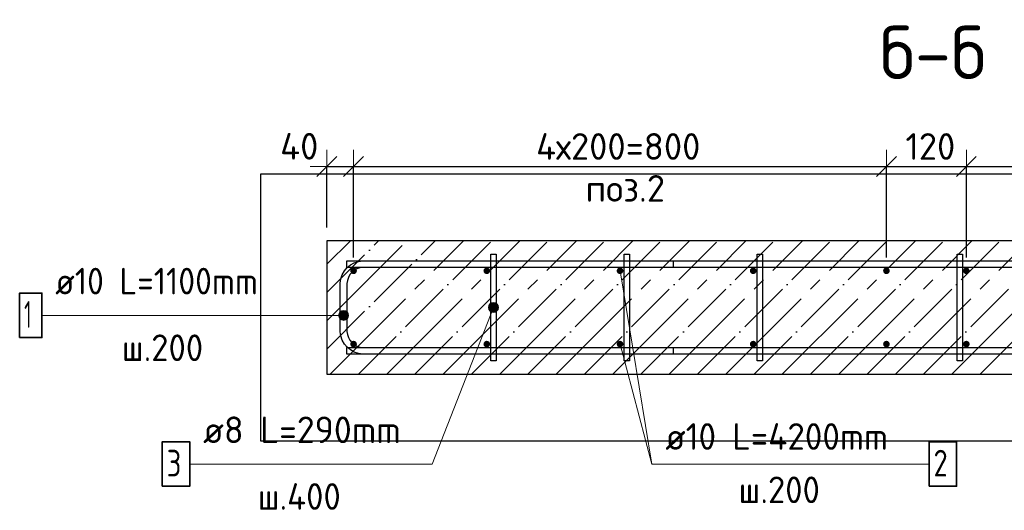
# Model space of a CAD drawing. Header units: millimetres. Extents: x -17997 to 37135, y 45383 to 72408.
# Tile 6 of 67: x -14665 to -13187, y 65765 to 66501. Entities that reach past the tile are written whole.
import ezdxf

# ---------------------------------------------------------------- set-up
doc = ezdxf.new("R2010")
doc.units = ezdxf.units.MM
doc.header["$PDMODE"] = 65
doc.linetypes.add('______11', pattern=[100, 80, -10, 0, -10])
doc.linetypes.add('______5', pattern=[220, 160, -20, 20, -20])
for name, color, linetype, lineweight in [('Standard', 7, 'Continuous', 25), ('Арм.стержн. Арматура края', 96, 'Continuous', 35), ('Арм.стержн. вертикальными 1', 22, 'Continuous', 35), ('Арм.стержн.горизонт. 1', 180, 'Continuous', 35)]:
    doc.layers.add(name, color=color, linetype=linetype, lineweight=lineweight)
doc.layers.add('Арм.стержн.Стяжки', color=7, linetype='Continuous', lineweight=35, true_color=0x501e0f)
doc.styles.add('ISOCPEUR', font='ISOCPEUR')
doc.dimstyles.new('DIMSTYLE_12', dxfattribs={"dimtxt": 40, "dimasz": 50, "dimexe": 0, "dimexo": 0, "dimgap": 20, "dimtad": 2, "dimdec": 0, "dimrnd": 5, "dimzin": 12, "dimdsep": 46, "dimtxsty": 'ISOCPEUR', "dimblk1": 'ALL_ML_STRICH', "dimblk2": 'ALL_ML_STRICH', "dimsah": 1, "dimcen": 0, "dimclrd": 7, "dimclre": 256, "dimclrt": 7, "dimadec": 0, "dimazin": 0, "dimtfac": 1, "dimtdec": 0, "dimtix": 1, "dimtmove": 2, "dimatfit": 3, "dimfxl": 0, "dimtvp": 1.2, "dimtzin": 0, "dimlwd": 0, "dimlwe": -3, "dimarcsym": 0})
doc.dimstyles.new('DIMSTYLE_13', dxfattribs={"dimtxt": 40, "dimasz": 50, "dimexe": 0, "dimexo": 0, "dimgap": 20, "dimtad": 2, "dimdec": 0, "dimrnd": 5, "dimzin": 12, "dimdsep": 46, "dimtxsty": 'ISOCPEUR', "dimblk1": 'ALL_ML_STRICH', "dimblk2": 'ALL_ML_STRICH', "dimsah": 1, "dimcen": 0, "dimclrd": 7, "dimclre": 256, "dimclrt": 7, "dimadec": 0, "dimazin": 0, "dimtfac": 1, "dimtdec": 0, "dimtix": 1, "dimtmove": 2, "dimatfit": 3, "dimfxl": 0, "dimtzin": 0, "dimlwd": 0, "dimlwe": -3, "dimarcsym": 0})
doc.dimstyles.new('DIMSTYLE_14', dxfattribs={"dimtxt": 40, "dimasz": 50, "dimexe": 0, "dimexo": 0, "dimgap": 20, "dimtad": 2, "dimdec": 0, "dimrnd": 5, "dimzin": 12, "dimdsep": 46, "dimtxsty": 'ISOCPEUR', "dimblk1": 'ALL_ML_STRICH', "dimblk2": 'ALL_ML_STRICH', "dimsah": 1, "dimcen": 0, "dimclrd": 7, "dimclre": 256, "dimclrt": 7, "dimadec": 0, "dimazin": 0, "dimtfac": 1, "dimtdec": 0, "dimtix": 1, "dimtmove": 2, "dimatfit": 3, "dimfxl": 0, "dimtzin": 0, "dimlwd": 0, "dimlwe": -3, "dimarcsym": 0})

# ---------------------------------------------------------------- blocks, each defined once
blk = doc.blocks.new('ALL_ML_STRICH')
at = {"color": 0, "linetype": 'ByBlock', "lineweight": -2}
for p, q in [((-0.3, -0.3), (0.3, 0.3)), ((0, -0.5), (0, 0.5)), ((-1, 0), (0.5, 0))]:
    blk.add_line(p, q, dxfattribs=at)
blk = doc.blocks.new('*D38')
at = {"layer": 'DEFPOINTS', "color": 7, "linetype": 'Continuous', "lineweight": 13, "transparency": 33554687}
for p in [(-14203.6, 66281.2), (-14203.6, 66169.7), (-14163.6, 66124.7)]:
    blk.add_point(p, dxfattribs=at)
at = {"layer": 'Standard', "color": 251, "linetype": 'Continuous', "lineweight": -2, "true_color": 0x656565, "transparency": 33554687}
for p, q in [((-14203.6, 66189.7), (-14203.6, 66281.2)), ((-14163.6, 66144.7), (-14163.6, 66281.2))]:
    blk.add_line(p, q, dxfattribs=at)
at = {"layer": 'Standard', "color": 7, "linetype": 'Continuous', "lineweight": -2, "transparency": 33554687}
blk.add_line((-14203.6, 66281.2), (-14163.6, 66281.2), dxfattribs=at)
at = {"layer": 'Standard', "color": 7, "linetype": 'Continuous', "lineweight": 13, "transparency": 33554687, "xscale": 50, "yscale": 50, "zscale": 50, "rotation": 180}
blk.add_blockref('ALL_ML_STRICH', (-14203.6, 66281.2), dxfattribs=at)
at = {"layer": 'Standard', "color": 7, "linetype": 'Continuous', "lineweight": 13, "transparency": 33554687, "xscale": 50, "yscale": 50, "zscale": 50}
blk.add_blockref('ALL_ML_STRICH', (-14163.6, 66281.2), dxfattribs=at)
at = {"layer": 'Standard', "color": 7, "linetype": 'Continuous', "lineweight": 13, "transparency": 33554687, "insert": (-14245.2, 66311.5), "char_height": 40, "width": 80, "attachment_point": 5, "style": 'ISOCPEUR'}
blk.add_mtext('\\A1;{40}', dxfattribs=at)
blk = doc.blocks.new('*D39')
at = {"layer": 'DEFPOINTS', "color": 7, "linetype": 'Continuous', "lineweight": 13, "transparency": 33554687}
for p in [(-14163.6, 66281.2), (-14163.6, 66124.7), (-13363.6, 66124.7)]:
    blk.add_point(p, dxfattribs=at)
at = {"layer": 'Standard', "color": 251, "linetype": 'Continuous', "lineweight": -2, "true_color": 0x656565, "transparency": 33554687}
for p, q in [((-14163.6, 66144.7), (-14163.6, 66281.2)), ((-13363.6, 66144.7), (-13363.6, 66281.2))]:
    blk.add_line(p, q, dxfattribs=at)
at = {"layer": 'Standard', "color": 7, "linetype": 'Continuous', "lineweight": -2, "transparency": 33554687}
blk.add_line((-14163.6, 66281.2), (-13363.6, 66281.2), dxfattribs=at)
at = {"layer": 'Standard', "color": 7, "linetype": 'Continuous', "lineweight": 13, "transparency": 33554687, "xscale": 50, "yscale": 50, "zscale": 50, "rotation": 180}
blk.add_blockref('ALL_ML_STRICH', (-14163.6, 66281.2), dxfattribs=at)
at = {"layer": 'Standard', "color": 7, "linetype": 'Continuous', "lineweight": 13, "transparency": 33554687, "xscale": 50, "yscale": 50, "zscale": 50}
blk.add_blockref('ALL_ML_STRICH', (-13363.6, 66281.2), dxfattribs=at)
at = {"layer": 'Standard', "color": 7, "linetype": 'Continuous', "lineweight": 13, "transparency": 33554687, "insert": (-13889.6, 66331.2), "char_height": 40, "width": 2, "attachment_point": 1, "line_spacing_factor": 0.60241, "style": 'ISOCPEUR'}
blk.add_mtext('4х200=800', dxfattribs=at)
blk = doc.blocks.new('*D40')
at = {"layer": 'DEFPOINTS', "color": 7, "linetype": 'Continuous', "lineweight": 13, "transparency": 33554687}
for p in [(-13363.6, 66281.2), (-13363.6, 66124.7), (-13243.6, 66124.7)]:
    blk.add_point(p, dxfattribs=at)
at = {"layer": 'Standard', "color": 251, "linetype": 'Continuous', "lineweight": -2, "true_color": 0x656565, "transparency": 33554687}
for p, q in [((-13363.6, 66144.7), (-13363.6, 66281.2)), ((-13243.6, 66144.7), (-13243.6, 66281.2))]:
    blk.add_line(p, q, dxfattribs=at)
at = {"layer": 'Standard', "color": 7, "linetype": 'Continuous', "lineweight": -2, "transparency": 33554687}
blk.add_line((-13363.6, 66281.2), (-13243.6, 66281.2), dxfattribs=at)
at = {"layer": 'Standard', "color": 7, "linetype": 'Continuous', "lineweight": 13, "transparency": 33554687, "xscale": 50, "yscale": 50, "zscale": 50, "rotation": 180}
blk.add_blockref('ALL_ML_STRICH', (-13363.6, 66281.2), dxfattribs=at)
at = {"layer": 'Standard', "color": 7, "linetype": 'Continuous', "lineweight": 13, "transparency": 33554687, "xscale": 50, "yscale": 50, "zscale": 50}
blk.add_blockref('ALL_ML_STRICH', (-13243.6, 66281.2), dxfattribs=at)
at = {"layer": 'Standard', "color": 7, "linetype": 'Continuous', "lineweight": 13, "transparency": 33554687, "insert": (-13297.6, 66311.2), "char_height": 40, "width": 120, "attachment_point": 5, "style": 'ISOCPEUR'}
blk.add_mtext('\\A1;{120}', dxfattribs=at)
blk = doc.blocks.new('*D41')
at = {"layer": 'DEFPOINTS', "color": 7, "linetype": 'Continuous', "lineweight": 13, "transparency": 33554687}
for p in [(-13243.6, 66281.2), (-13243.6, 66124.7), (-12443.6, 66124.7)]:
    blk.add_point(p, dxfattribs=at)
at = {"layer": 'Standard', "color": 251, "linetype": 'Continuous', "lineweight": -2, "true_color": 0x656565, "transparency": 33554687}
for p, q in [((-13243.6, 66144.7), (-13243.6, 66281.2)), ((-12443.6, 66144.7), (-12443.6, 66281.2))]:
    blk.add_line(p, q, dxfattribs=at)
at = {"layer": 'Standard', "color": 7, "linetype": 'Continuous', "lineweight": -2, "transparency": 33554687}
blk.add_line((-13243.6, 66281.2), (-12443.6, 66281.2), dxfattribs=at)
at = {"layer": 'Standard', "color": 7, "linetype": 'Continuous', "lineweight": 13, "transparency": 33554687, "xscale": 50, "yscale": 50, "zscale": 50, "rotation": 180}
blk.add_blockref('ALL_ML_STRICH', (-13243.6, 66281.2), dxfattribs=at)
at = {"layer": 'Standard', "color": 7, "linetype": 'Continuous', "lineweight": 13, "transparency": 33554687, "xscale": 50, "yscale": 50, "zscale": 50}
blk.add_blockref('ALL_ML_STRICH', (-12443.6, 66281.2), dxfattribs=at)
at = {"layer": 'Standard', "color": 7, "linetype": 'Continuous', "lineweight": 13, "transparency": 33554687, "insert": (-12969.6, 66331.2), "char_height": 40, "width": 2, "attachment_point": 1, "line_spacing_factor": 0.60241, "style": 'ISOCPEUR'}
blk.add_mtext('4х200=800', dxfattribs=at)

msp = doc.modelspace()

# ---------------------------------------------------------------- hatches: boundary and pattern name
at = {"layer": 'Арм.стержн. Арматура края', "linetype": 'Continuous', "lineweight": 13, "transparency": 33554687}
for points in [[(-14185.1, 66054.1), (-14185.1, 66061.6), (-14186.1, 66057.8)], [(-14185.1, 66061.6), (-14182.4, 66051.4), (-14182.4, 66064.3)], [(-14185.1, 66061.6), (-14185.1, 66054.1), (-14182.4, 66051.4)], [(-14182.4, 66064.3), (-14178.6, 66050.3), (-14178.6, 66065.3)], [(-14182.4, 66064.3), (-14182.4, 66051.4), (-14178.6, 66050.3)], [(-14178.6, 66065.3), (-14178.6, 66050.3), (-14174.9, 66051.4)], [(-14178.6, 66065.3), (-14174.9, 66051.4), (-14174.9, 66064.3)], [(-14174.9, 66064.3), (-14174.9, 66051.4), (-14172.2, 66054.1)], [(-14174.9, 66064.3), (-14172.2, 66054.1), (-14172.2, 66061.6)], [(-14172.2, 66061.6), (-14172.2, 66054.1), (-14171.1, 66057.8)]]:
    msp.add_hatch(color=7, dxfattribs=at).paths.add_polyline_path(points)
at = {"layer": 'Арм.стержн. вертикальными 1', "linetype": 'Continuous', "lineweight": 50, "transparency": 33554687}
for points in [[(-14158.6, 66124.7), (-14159, 66126.6), (-14160.1, 66128.2), (-14161.7, 66129.3), (-14163.6, 66129.7), (-14165.5, 66129.3), (-14167.1, 66128.2), (-14168.2, 66126.6), (-14168.6, 66124.7), (-14168.2, 66122.8), (-14167.1, 66121.1), (-14165.5, 66120.1), (-14163.6, 66119.7), (-14161.7, 66120.1), (-14160.1, 66121.1), (-14159, 66122.8)], [(-13958.6, 66124.7), (-13959, 66126.6), (-13960.1, 66128.2), (-13961.7, 66129.3), (-13963.6, 66129.7), (-13965.5, 66129.3), (-13967.1, 66128.2), (-13968.2, 66126.6), (-13968.6, 66124.7), (-13968.2, 66122.8), (-13967.1, 66121.1), (-13965.5, 66120.1), (-13963.6, 66119.7), (-13961.7, 66120.1), (-13960.1, 66121.1), (-13959, 66122.8)], [(-13758.6, 66124.7), (-13759, 66126.6), (-13760.1, 66128.2), (-13761.7, 66129.3), (-13763.6, 66129.7), (-13765.5, 66129.3), (-13767.1, 66128.2), (-13768.2, 66126.6), (-13768.6, 66124.7), (-13768.2, 66122.8), (-13767.1, 66121.1), (-13765.5, 66120.1), (-13763.6, 66119.7), (-13761.7, 66120.1), (-13760.1, 66121.1), (-13759, 66122.8)], [(-13558.6, 66124.7), (-13559, 66126.6), (-13560.1, 66128.2), (-13561.7, 66129.3), (-13563.6, 66129.7), (-13565.5, 66129.3), (-13567.1, 66128.2), (-13568.2, 66126.6), (-13568.6, 66124.7), (-13568.2, 66122.8), (-13567.1, 66121.1), (-13565.5, 66120.1), (-13563.6, 66119.7), (-13561.7, 66120.1), (-13560.1, 66121.1), (-13559, 66122.8)], [(-13358.6, 66124.7), (-13359, 66126.6), (-13360.1, 66128.2), (-13361.7, 66129.3), (-13363.6, 66129.7), (-13365.5, 66129.3), (-13367.1, 66128.2), (-13368.2, 66126.6), (-13368.6, 66124.7), (-13368.2, 66122.8), (-13367.1, 66121.1), (-13365.5, 66120.1), (-13363.6, 66119.7), (-13361.7, 66120.1), (-13360.1, 66121.1), (-13359, 66122.8)], [(-13238.6, 66124.7), (-13239, 66126.6), (-13240.1, 66128.2), (-13241.7, 66129.3), (-13243.6, 66129.7), (-13245.5, 66129.3), (-13247.1, 66128.2), (-13248.2, 66126.6), (-13248.6, 66124.7), (-13248.2, 66122.8), (-13247.1, 66121.1), (-13245.5, 66120.1), (-13243.6, 66119.7), (-13241.7, 66120.1), (-13240.1, 66121.1), (-13239, 66122.8)], [(-14158.6, 66014.7), (-14159, 66016.6), (-14160.1, 66018.2), (-14161.7, 66019.3), (-14163.6, 66019.7), (-14165.5, 66019.3), (-14167.1, 66018.2), (-14168.2, 66016.6), (-14168.6, 66014.7), (-14168.2, 66012.8), (-14167.1, 66011.1), (-14165.5, 66010.1), (-14163.6, 66009.7), (-14161.7, 66010.1), (-14160.1, 66011.1), (-14159, 66012.8)], [(-13958.6, 66014.7), (-13959, 66016.6), (-13960.1, 66018.2), (-13961.7, 66019.3), (-13963.6, 66019.7), (-13965.5, 66019.3), (-13967.1, 66018.2), (-13968.2, 66016.6), (-13968.6, 66014.7), (-13968.2, 66012.8), (-13967.1, 66011.1), (-13965.5, 66010.1), (-13963.6, 66009.7), (-13961.7, 66010.1), (-13960.1, 66011.1), (-13959, 66012.8)], [(-13758.6, 66014.7), (-13759, 66016.6), (-13760.1, 66018.2), (-13761.7, 66019.3), (-13763.6, 66019.7), (-13765.5, 66019.3), (-13767.1, 66018.2), (-13768.2, 66016.6), (-13768.6, 66014.7), (-13768.2, 66012.8), (-13767.1, 66011.1), (-13765.5, 66010.1), (-13763.6, 66009.7), (-13761.7, 66010.1), (-13760.1, 66011.1), (-13759, 66012.8)], [(-13558.6, 66014.7), (-13559, 66016.6), (-13560.1, 66018.2), (-13561.7, 66019.3), (-13563.6, 66019.7), (-13565.5, 66019.3), (-13567.1, 66018.2), (-13568.2, 66016.6), (-13568.6, 66014.7), (-13568.2, 66012.8), (-13567.1, 66011.1), (-13565.5, 66010.1), (-13563.6, 66009.7), (-13561.7, 66010.1), (-13560.1, 66011.1), (-13559, 66012.8)], [(-13358.6, 66014.7), (-13359, 66016.6), (-13360.1, 66018.2), (-13361.7, 66019.3), (-13363.6, 66019.7), (-13365.5, 66019.3), (-13367.1, 66018.2), (-13368.2, 66016.6), (-13368.6, 66014.7), (-13368.2, 66012.8), (-13367.1, 66011.1), (-13365.5, 66010.1), (-13363.6, 66009.7), (-13361.7, 66010.1), (-13360.1, 66011.1), (-13359, 66012.8)], [(-13238.6, 66014.7), (-13239, 66016.6), (-13240.1, 66018.2), (-13241.7, 66019.3), (-13243.6, 66019.7), (-13245.5, 66019.3), (-13247.1, 66018.2), (-13248.2, 66016.6), (-13248.6, 66014.7), (-13248.2, 66012.8), (-13247.1, 66011.1), (-13245.5, 66010.1), (-13243.6, 66009.7), (-13241.7, 66010.1), (-13240.1, 66011.1), (-13239, 66012.8)]]:
    msp.add_hatch(color=4, dxfattribs=at).paths.add_polyline_path(points)
at = {"layer": 'Арм.стержн.Стяжки', "linetype": 'Continuous', "lineweight": 13, "transparency": 33554687}
for points in [[(-13961, 66068.5), (-13946.6, 66066.9), (-13960.6, 66072.4)], [(-13959.4, 66065), (-13949, 66063.8), (-13961, 66068.5)], [(-13961, 66068.5), (-13949, 66063.8), (-13946.6, 66066.9)], [(-13960.6, 66072.4), (-13946.2, 66070.8), (-13958.2, 66075.5)], [(-13960.6, 66072.4), (-13946.6, 66066.9), (-13946.2, 66070.8)], [(-13958.2, 66075.5), (-13947.8, 66074.3), (-13954.7, 66077)], [(-13958.2, 66075.5), (-13946.2, 66070.8), (-13947.8, 66074.3)], [(-13954.7, 66077), (-13947.8, 66074.3), (-13950.9, 66076.7)], [(-13952.5, 66062.3), (-13959.4, 66065), (-13956.3, 66062.7)], [(-13959.4, 66065), (-13952.5, 66062.3), (-13949, 66063.8)]]:
    msp.add_hatch(color=7, dxfattribs=at).paths.add_polyline_path(points)

# ---------------------------------------------------------------- linework, layer by layer
at = {"layer": 'Standard', "color": 7, "linetype": '______11', "lineweight": -3, "transparency": 33554687}
for p, q in [((-14203.6, 66092.1), (-14126, 66169.7)), ((-14203.6, 66007.3), (-14041.2, 66169.7)), ((-14156.3, 65969.7), (-13956.3, 66169.7)), ((-14071.5, 65969.7), (-13871.5, 66169.7)), ((-13986.6, 65969.7), (-13786.6, 66169.7)), ((-13901.8, 65969.7), (-13701.8, 66169.7)), ((-13816.9, 65969.7), (-13616.9, 66169.7)), ((-13732.1, 65969.7), (-13532.1, 66169.7)), ((-13647.2, 65969.7), (-13447.2, 66169.7)), ((-13562.4, 65969.7), (-13362.4, 66169.7)), ((-13477.5, 65969.7), (-13277.5, 66169.7)), ((-13392.7, 65969.7), (-13192.7, 66169.7)), ((-13307.8, 65969.7), (-13107.8, 66169.7)), ((-13223, 65969.7), (-13023, 66169.7))]:
    msp.add_line(p, q, dxfattribs=at)
at = {"layer": 'Standard', "color": 7, "linetype": '______5', "lineweight": -3, "transparency": 33554687}
for p, q in [((-14203.6, 66134.5), (-14168.5, 66169.7)), ((-14203.6, 66049.7), (-14083.6, 66169.7)), ((-14198.8, 65969.7), (-13998.8, 66169.7)), ((-14113.9, 65969.7), (-13913.9, 66169.7)), ((-14029.1, 65969.7), (-13829.1, 66169.7)), ((-13944.2, 65969.7), (-13744.2, 66169.7)), ((-13859.3, 65969.7), (-13659.3, 66169.7)), ((-13774.5, 65969.7), (-13574.5, 66169.7)), ((-13689.6, 65969.7), (-13489.6, 66169.7)), ((-13604.8, 65969.7), (-13404.8, 66169.7)), ((-13519.9, 65969.7), (-13319.9, 66169.7)), ((-13435.1, 65969.7), (-13235.1, 66169.7)), ((-13350.2, 65969.7), (-13150.2, 66169.7)), ((-13265.4, 65969.7), (-13065.4, 66169.7))]:
    msp.add_line(p, q, dxfattribs=at)
at = {"layer": 'Standard', "color": 7, "linetype": 'Continuous', "lineweight": 25, "transparency": 33554687}
for p, q in [((-14203.6, 66169.7), (-14203.6, 65969.7)), ((-12403.6, 66169.7), (-14203.6, 66169.7)), ((-14203.6, 65969.7), (-12403.6, 65969.7))]:
    msp.add_line(p, q, dxfattribs=at)
at = {"layer": 'Standard', "color": 7, "linetype": 'Continuous', "lineweight": 13, "transparency": 33554687}
msp.add_line((-13763.6, 66124.7), (-13715.6, 65834.7), dxfattribs=at)
at = {"layer": 'Standard', "color": 7, "linetype": 'Continuous', "lineweight": 25, "transparency": 33554687}
msp.add_lwpolyline([(-14303.6, 65869.7), (-12303.6, 65869.7), (-12303.6, 66269.7), (-14303.6, 66269.7), (-14303.6, 65869.7)], dxfattribs=at)
at = {"layer": 'Арм.стержн. Арматура края', "color": 7, "linetype": 'Continuous', "lineweight": 13, "transparency": 33554687}
for p, q in [((-14631.6, 66057.8), (-14235.6, 66057.8)), ((-14235.6, 66057.8), (-14178.6, 66057.8)), ((-14186.1, 66057.8), (-14186.1, 66057.8)), ((-14178.6, 66065.3), (-14178.6, 66065.3)), ((-14171.1, 66057.8), (-14171.1, 66057.8)), ((-14178.6, 66050.3), (-14178.6, 66050.3))]:
    msp.add_line(p, q, dxfattribs=at)
at = {"layer": 'Арм.стержн. Арматура края', "color": 4, "linetype": 'Continuous', "lineweight": 25, "transparency": 33554687}
msp.add_lwpolyline([(-13683.6, 65999.7), (-14150.3, 65999.7), (-14156.4, 66000.5), (-14162.7, 66002.6), (-14168.5, 66005.9), (-14173.4, 66009.9), (-14177.4, 66014.7), (-14180.7, 66020.6), (-14182.8, 66026.9), (-14183.6, 66033), (-14183.6, 66106.3), (-14182.8, 66112.4), (-14180.7, 66118.8), (-14177.4, 66124.6), (-14173.4, 66129.4), (-14168.5, 66133.5), (-14162.7, 66136.7), (-14156.4, 66138.8), (-14150.3, 66139.7), (-13683.6, 66139.7), (-13683.6, 66129.7), (-14149.6, 66129.7), (-14154.1, 66129), (-14158.7, 66127.5), (-14162.9, 66125.2), (-14166.3, 66122.3), (-14169.1, 66118.9), (-14171.5, 66114.7), (-14173, 66110.2), (-14173.6, 66105.6), (-14173.6, 66033.7), (-14173, 66029.2), (-14171.5, 66024.6), (-14169.1, 66020.4), (-14166.3, 66017), (-14162.9, 66014.2), (-14158.7, 66011.8), (-14154.1, 66010.3), (-14149.6, 66009.7), (-13683.6, 66009.7), (-13683.6, 65999.7)], dxfattribs=at)
msp.add_lwpolyline([(-13683.6, 65999.7), (-14150.3, 65999.7), (-14156.4, 66000.5), (-14162.7, 66002.6), (-14168.5, 66005.9), (-14173.4, 66009.9), (-14177.4, 66014.7), (-14180.7, 66020.6), (-14182.8, 66026.9), (-14183.6, 66033), (-14183.6, 66106.3), (-14182.8, 66112.4), (-14180.7, 66118.8), (-14177.4, 66124.6), (-14173.4, 66129.4), (-14168.5, 66133.5), (-14162.7, 66136.7), (-14156.4, 66138.8), (-14150.3, 66139.7), (-13683.6, 66139.7), (-13683.6, 66129.7), (-14149.6, 66129.7), (-14154.1, 66129), (-14158.7, 66127.5), (-14162.9, 66125.2), (-14166.3, 66122.3), (-14169.1, 66118.9), (-14171.5, 66114.7), (-14173, 66110.2), (-14173.6, 66105.6), (-14173.6, 66033.7), (-14173, 66029.2), (-14171.5, 66024.6), (-14169.1, 66020.4), (-14166.3, 66017), (-14162.9, 66014.2), (-14158.7, 66011.8), (-14154.1, 66010.3), (-14149.6, 66009.7), (-13683.6, 66009.7), (-13683.6, 65999.7)], dxfattribs=at)
msp.add_lwpolyline([(-13683.6, 65999.7), (-14150.3, 65999.7), (-14156.4, 66000.5), (-14162.7, 66002.6), (-14168.5, 66005.9), (-14173.4, 66009.9), (-14177.4, 66014.7), (-14180.7, 66020.6), (-14182.8, 66026.9), (-14183.6, 66033), (-14183.6, 66106.3), (-14182.8, 66112.4), (-14180.7, 66118.8), (-14177.4, 66124.6), (-14173.4, 66129.4), (-14168.5, 66133.5), (-14162.7, 66136.7), (-14156.4, 66138.8), (-14150.3, 66139.7), (-13683.6, 66139.7), (-13683.6, 66129.7), (-14149.6, 66129.7), (-14154.1, 66129), (-14158.7, 66127.5), (-14162.9, 66125.2), (-14166.3, 66122.3), (-14169.1, 66118.9), (-14171.5, 66114.7), (-14173, 66110.2), (-14173.6, 66105.6), (-14173.6, 66033.7), (-14173, 66029.2), (-14171.5, 66024.6), (-14169.1, 66020.4), (-14166.3, 66017), (-14162.9, 66014.2), (-14158.7, 66011.8), (-14154.1, 66010.3), (-14149.6, 66009.7), (-13683.6, 66009.7), (-13683.6, 65999.7)], dxfattribs=at)
msp.add_lwpolyline([(-13683.6, 65999.7), (-14150.3, 65999.7), (-14156.4, 66000.5), (-14162.7, 66002.6), (-14168.5, 66005.9), (-14173.4, 66009.9), (-14177.4, 66014.7), (-14180.7, 66020.6), (-14182.8, 66026.9), (-14183.6, 66033), (-14183.6, 66106.3), (-14182.8, 66112.4), (-14180.7, 66118.8), (-14177.4, 66124.6), (-14173.4, 66129.4), (-14168.5, 66133.5), (-14162.7, 66136.7), (-14156.4, 66138.8), (-14150.3, 66139.7), (-13683.6, 66139.7), (-13683.6, 66129.7), (-14149.6, 66129.7), (-14154.1, 66129), (-14158.7, 66127.5), (-14162.9, 66125.2), (-14166.3, 66122.3), (-14169.1, 66118.9), (-14171.5, 66114.7), (-14173, 66110.2), (-14173.6, 66105.6), (-14173.6, 66033.7), (-14173, 66029.2), (-14171.5, 66024.6), (-14169.1, 66020.4), (-14166.3, 66017), (-14162.9, 66014.2), (-14158.7, 66011.8), (-14154.1, 66010.3), (-14149.6, 66009.7), (-13683.6, 66009.7), (-13683.6, 65999.7)], dxfattribs=at)
msp.add_lwpolyline([(-13683.6, 65999.7), (-14150.3, 65999.7), (-14156.4, 66000.5), (-14162.7, 66002.6), (-14168.5, 66005.9), (-14173.4, 66009.9), (-14177.4, 66014.7), (-14180.7, 66020.6), (-14182.8, 66026.9), (-14183.6, 66033), (-14183.6, 66106.3), (-14182.8, 66112.4), (-14180.7, 66118.8), (-14177.4, 66124.6), (-14173.4, 66129.4), (-14168.5, 66133.5), (-14162.7, 66136.7), (-14156.4, 66138.8), (-14150.3, 66139.7), (-13683.6, 66139.7), (-13683.6, 66129.7), (-14149.6, 66129.7), (-14154.1, 66129), (-14158.7, 66127.5), (-14162.9, 66125.2), (-14166.3, 66122.3), (-14169.1, 66118.9), (-14171.5, 66114.7), (-14173, 66110.2), (-14173.6, 66105.6), (-14173.6, 66033.7), (-14173, 66029.2), (-14171.5, 66024.6), (-14169.1, 66020.4), (-14166.3, 66017), (-14162.9, 66014.2), (-14158.7, 66011.8), (-14154.1, 66010.3), (-14149.6, 66009.7), (-13683.6, 66009.7), (-13683.6, 65999.7)], dxfattribs=at)
at = {"layer": 'Арм.стержн. Арматура края', "color": 7, "linetype": 'Continuous', "lineweight": 35, "transparency": 33554687}
msp.add_lwpolyline([(-14665, 66024.5), (-14631.6, 66024.5), (-14631.6, 66091.2), (-14665, 66091.2), (-14665, 66024.5)], dxfattribs=at)
at = {"layer": 'Арм.стержн. Арматура края', "color": 7, "linetype": 'Continuous', "lineweight": 13, "transparency": 33554687}
msp.add_circle((-14178.6, 66057.8), 7.5, dxfattribs=at)
at = {"layer": 'Арм.стержн. вертикальными 1', "color": 7, "linetype": 'Continuous', "lineweight": 13, "transparency": 33554687}
for q in [(-13763.6, 66014.7), (-13299.6, 65834.7)]:
    msp.add_line((-13715.6, 65834.7), q, dxfattribs=at)
at = {"layer": 'Арм.стержн. вертикальными 1', "color": 7, "linetype": 'Continuous', "lineweight": 35, "transparency": 33554687}
msp.add_lwpolyline([(-13299.6, 65801.4), (-13258.2, 65801.4), (-13258.2, 65868.1), (-13299.6, 65868.1), (-13299.6, 65801.4)], dxfattribs=at)
at = {"layer": 'Арм.стержн.горизонт. 1', "color": 4, "linetype": 'Continuous', "lineweight": 25, "transparency": 33554687}
for points in [[(-12433.6, 66129.7), (-14173.6, 66129.7), (-14173.6, 66139.7), (-12433.6, 66139.7), (-12433.6, 66129.7)], [(-12433.6, 66129.7), (-14173.6, 66129.7), (-14173.6, 66139.7), (-12433.6, 66139.7), (-12433.6, 66129.7)], [(-12433.6, 66129.7), (-14173.6, 66129.7), (-14173.6, 66139.7), (-12433.6, 66139.7), (-12433.6, 66129.7)], [(-12433.6, 66129.7), (-14173.6, 66129.7), (-14173.6, 66139.7), (-12433.6, 66139.7), (-12433.6, 66129.7)], [(-12433.6, 66129.7), (-14173.6, 66129.7), (-14173.6, 66139.7), (-12433.6, 66139.7), (-12433.6, 66129.7)], [(-12433.6, 65999.7), (-14173.6, 65999.7), (-14173.6, 66009.7), (-12433.6, 66009.7), (-12433.6, 65999.7)], [(-12433.6, 65999.7), (-14173.6, 65999.7), (-14173.6, 66009.7), (-12433.6, 66009.7), (-12433.6, 65999.7)], [(-12433.6, 65999.7), (-14173.6, 65999.7), (-14173.6, 66009.7), (-12433.6, 66009.7), (-12433.6, 65999.7)], [(-12433.6, 65999.7), (-14173.6, 65999.7), (-14173.6, 66009.7), (-12433.6, 66009.7), (-12433.6, 65999.7)], [(-12433.6, 65999.7), (-14173.6, 65999.7), (-14173.6, 66009.7), (-12433.6, 66009.7), (-12433.6, 65999.7)]]:
    msp.add_lwpolyline(points, dxfattribs=at)
at = {"layer": 'Арм.стержн.Стяжки', "color": 7, "linetype": 'Continuous', "lineweight": 13, "transparency": 33554687}
for p, q in [((-14045.6, 65834.7), (-13953.6, 66069.7)), ((-13960.6, 66072.4), (-13960.6, 66072.4)), ((-13950.9, 66076.7), (-13950.9, 66076.7)), ((-13956.3, 66062.7), (-13956.3, 66062.7)), ((-13946.6, 66066.9), (-13946.6, 66066.9)), ((-14409.6, 65834.7), (-14045.6, 65834.7))]:
    msp.add_line(p, q, dxfattribs=at)
at = {"layer": 'Арм.стержн.Стяжки', "color": 40, "linetype": 'Continuous', "lineweight": 25, "transparency": 33554687}
for points in [[(-13957.6, 65989.7), (-13957.6, 66149.7), (-13949.6, 66149.7), (-13949.6, 65989.7), (-13957.6, 65989.7)], [(-13957.6, 65989.7), (-13957.6, 66149.7), (-13949.6, 66149.7), (-13949.6, 65989.7), (-13957.6, 65989.7)], [(-13957.6, 65989.7), (-13957.6, 66149.7), (-13949.6, 66149.7), (-13949.6, 65989.7), (-13957.6, 65989.7)], [(-13757.6, 65989.7), (-13757.6, 66149.7), (-13749.6, 66149.7), (-13749.6, 65989.7), (-13757.6, 65989.7)], [(-13757.6, 65989.7), (-13757.6, 66149.7), (-13749.6, 66149.7), (-13749.6, 65989.7), (-13757.6, 65989.7)], [(-13557.6, 65989.7), (-13557.6, 66149.7), (-13549.6, 66149.7), (-13549.6, 65989.7), (-13557.6, 65989.7)], [(-13557.6, 65989.7), (-13557.6, 66149.7), (-13549.6, 66149.7), (-13549.6, 65989.7), (-13557.6, 65989.7)], [(-13257.6, 65989.7), (-13257.6, 66149.7), (-13249.6, 66149.7), (-13249.6, 65989.7), (-13257.6, 65989.7)], [(-13257.6, 65989.7), (-13257.6, 66149.7), (-13249.6, 66149.7), (-13249.6, 65989.7), (-13257.6, 65989.7)]]:
    msp.add_lwpolyline(points, dxfattribs=at)
at = {"layer": 'Арм.стержн.Стяжки', "color": 7, "linetype": 'Continuous', "lineweight": 35, "transparency": 33554687}
msp.add_lwpolyline([(-14450.9, 65801.4), (-14409.6, 65801.4), (-14409.6, 65868.1), (-14450.9, 65868.1), (-14450.9, 65801.4)], dxfattribs=at)
at = {"layer": 'Арм.стержн.Стяжки', "color": 7, "linetype": 'Continuous', "lineweight": 13, "transparency": 33554687}
msp.add_circle((-13953.6, 66069.7), 7.5, dxfattribs=at)

# ---------------------------------------------------------------- texts
at = {"layer": 'Standard', "color": 7, "linetype": 'Continuous', "lineweight": 13, "transparency": 33554687, "style": 'ISOCPEUR'}
for s, insert, char_height, width, attachment_point in [('\\A1;{\\fISOCPEUR|i0|b0;\\H80.000000;\\W1.000000;\\C7;б-б}\\P', (-13373.6, 66452.3), 80, 204.522, 4), ('\\A1;{\\fISOCPEUR|i0|b0;\\H40.000000;\\W1.000000;\\C7;поз.2}\\P', (-13815.4, 66228.3), 40, 140.769, 7)]:
    msp.add_mtext(s, dxfattribs=dict(at, insert=insert, char_height=char_height, width=width, attachment_point=attachment_point))
at = {"layer": 'Арм.стержн. Арматура края', "color": 7, "linetype": 'Continuous', "lineweight": 25, "transparency": 33554687, "char_height": 40, "attachment_point": 7, "style": 'ISOCPEUR'}
for s, insert, width in [('\\W0.92;ø10 L=1100mm ', (-14611.6, 66089.2), 374.226), ('\\W0.56;1', (-14658.3, 66039.2), 31.111), ('\\W0.95;ш.200 ', (-14511.6, 65989.2), 174.933)]:
    msp.add_mtext(s, dxfattribs=dict(at, insert=insert, width=width))
at = {"layer": 'Арм.стержн. вертикальными 1', "color": 7, "linetype": 'Continuous', "lineweight": 25, "transparency": 33554687, "char_height": 40, "attachment_point": 7, "style": 'ISOCPEUR'}
for s, insert, width in [('\\W0.96;ø10 L=4200mm ', (-13695.6, 65856.1), 395.02), ('\\W0.78;2', (-13292.9, 65816.1), 43.521), ('\\W0.95;ш.200 ', (-13585.6, 65776.1), 174.933)]:
    msp.add_mtext(s, dxfattribs=dict(at, insert=insert, width=width))
at = {"layer": 'Арм.стержн.Стяжки', "color": 7, "linetype": 'Continuous', "lineweight": 25, "transparency": 33554687, "char_height": 40, "attachment_point": 7, "style": 'ISOCPEUR'}
for s, insert, width in [('\\W0.98;ø8 L=290mm ', (-14389.6, 65866.1), 343.369), ('\\W0.78;3', (-14444.2, 65816.1), 43.521), ('\\W0.95;ш.400 ', (-14307.6, 65766.1), 178.965)]:
    msp.add_mtext(s, dxfattribs=dict(at, insert=insert, width=width))

# ---------------------------------------------------------------- dimensions: what is measured, and where the dimension line sits
at = {"layer": 'Standard', "color": 7, "linetype": 'Continuous', "lineweight": 13, "transparency": 33554687}
for base, p1, p2, dimstyle, picture, middle in [((-14163.6, 66281.2), (-14203.6, 66189.7), (-14163.6, 66144.7), 'DIMSTYLE_12', '*D38', (-14245.2, 66311.5)), ((-13243.6, 66281.2), (-13363.6, 66144.7), (-13243.6, 66144.7), 'DIMSTYLE_14', '*D40', (-13297.6, 66311.2))]:
    dim = msp.add_linear_dim(base=base, p1=p1, p2=p2, dimstyle=dimstyle, override={"dimpost": '<>', "dimclrd": 7, "dimclre": 251, "dimclrt": 7, "dimlwd": 0, "dimlwe": 65533}, dxfattribs=at)
    dim.commit()
    dim.dimension.update_dxf_attribs({"geometry": picture, "text_midpoint": middle, "dimtype": 160})
for base, p1, p2, dimstyle, picture, middle in [((-13363.6, 66281.2), (-14163.6, 66144.7), (-13363.6, 66144.7), 'DIMSTYLE_13', '*D39', (-13763.6, 66301.2)), ((-12443.6, 66281.2), (-13243.6, 66144.7), (-12443.6, 66144.7), 'DIMSTYLE_14', '*D41', (-12843.6, 66301.2))]:
    dim = msp.add_linear_dim(base=base, p1=p1, p2=p2, text='4х200=800', dimstyle=dimstyle, override={"dimpost": '<>', "dimclrd": 7, "dimclre": 251, "dimclrt": 7, "dimlwd": 0, "dimlwe": 65533}, dxfattribs=at)
    dim.commit()
    dim.dimension.update_dxf_attribs({"geometry": picture, "text_midpoint": middle, "dimtype": 160})

doc.saveas('drawing.dxf')
